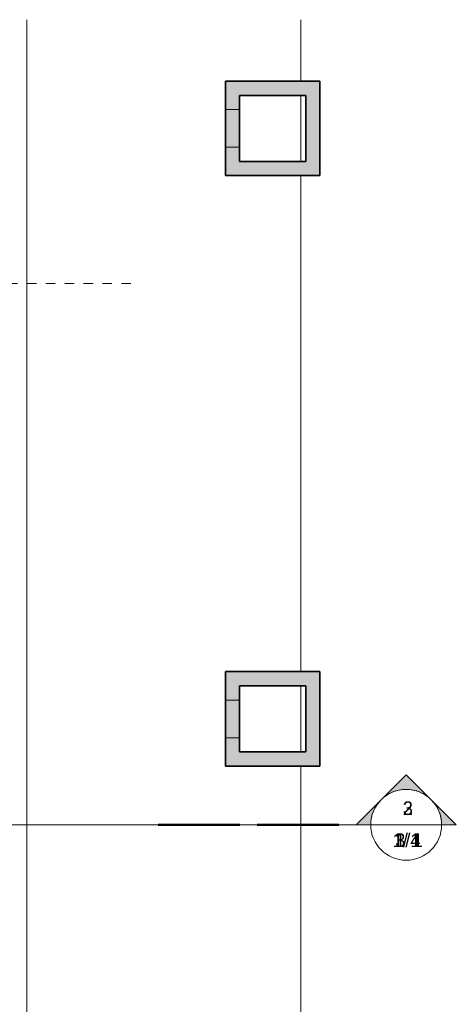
# Model space of a CAD drawing. Header units: metres. Extents: x -31 to 96, y -24 to 31.
# Tile 124 of 155: x -3.85 to 0.77, y 20.31 to 30.74. Entities that reach past the tile are written whole.
import ezdxf

# ---------------------------------------------------------------- set-up
doc = ezdxf.new("R2010")
doc.units = ezdxf.units.M
doc.linetypes.add('Projeção', pattern=[0.003969, 0.002381, -0.001587])
for name, color, linetype, lineweight in [('A-FLOR', 192, 'Continuous', 18), ('A-FLOR-OVHD', 1, 'Projeção', 18), ('A-WALL', 113, 'Continuous', 18), ('A-WALL-PATT', 111, 'Continuous', 35), ('G-ANNO-SYMB', 111, 'Continuous', 9)]:
    doc.layers.add(name, color=color, linetype=linetype, lineweight=lineweight)
doc.styles.add('Century Gothic', font='GOTHIC.TTF', dxfattribs={"height": 0.143711})

# ---------------------------------------------------------------- blocks, each defined once
blk = doc.blocks.new('Corte - M_Extremidade superior do corte - Preenchido-1049-PLANTA DE TETO - LUMINOTÉCNICO')
at = {"layer": 'G-ANNO-SYMB'}
h = blk.add_hatch(color=256, dxfattribs=at)
edge = h.paths.add_edge_path(flags=0)
edge.add_line((-0.00954, 0.00354), (-0.006, 0.00707))
edge.add_line((-0.006, 0.00707), (-0.00246, 0.00354))
edge.add_arc((-0.006, 0), 0.005, 45, 135)
h = blk.add_hatch(color=256, dxfattribs=at)
edge = h.paths.add_edge_path(flags=0)
edge.add_arc((-0.006, 0), 0.005, 135, 180)
edge.add_line((-0.011, 0), (-0.01307, 0))
edge.add_line((-0.01307, 0), (-0.00954, 0.00354))
h = blk.add_hatch(color=256, dxfattribs=at)
edge = h.paths.add_edge_path(flags=0)
edge.add_line((-0.00246, 0.00354), (0.00107, 0))
edge.add_line((0.00107, 0), (-0.001, 0))
edge.add_arc((-0.006, 0), 0.005, 0, 45)
for p, q in [((-0.006, 0.00707), (-0.00954, 0.00354)), ((-0.00246, 0.00354), (-0.006, 0.00707)), ((-0.00954, 0.00354), (-0.01307, 0)), ((0.00107, 0), (-0.00246, 0.00354)), ((-0.01307, 0), (-0.011, 0)), ((-0.001, 0), (0.00107, 0)), ((-0.011, 0), (-0.01307, 0)), ((-0.001, 0), (0.00107, 0))]:
    blk.add_line(p, q, dxfattribs=at)
at = {"layer": 'G-ANNO-SYMB', "lineweight": 50}
for p, q in [((0.00351, 0), (0.01502, 0)), ((0.01746, 0), (0.02898, 0))]:
    blk.add_line(p, q, dxfattribs=at)
at = {"layer": 'G-ANNO-SYMB'}
for start, end in [(360, 180), (45, 135), (135, 180), (0, 45), (180, 360)]:
    blk.add_arc((-0.006, 0), 0.005, start, end, dxfattribs=at)

msp = doc.modelspace()

# ---------------------------------------------------------------- hatches: boundary and pattern name
at = {"layer": 'A-WALL-PATT', "lineweight": 18}
for points in [[(-1.677, 29.785), (-1.527, 29.785), (-1.527, 30.085), (-1.677, 30.085), (-1.677, 29.935)], [(-0.827, 29.935), (-0.677, 29.935), (-0.677, 30.085), (-1.527, 30.085), (-1.527, 29.935), (-0.877, 29.935)], [(-0.827, 29.085), (-0.677, 29.085), (-0.677, 29.935), (-0.827, 29.935), (-0.827, 29.235)], [(-1.527, 29.385), (-1.527, 29.785), (-1.677, 29.785), (-1.677, 29.385)], [(-1.677, 29.085), (-1.527, 29.085), (-1.527, 29.385), (-1.677, 29.385), (-1.677, 29.235)], [(-1.527, 29.085), (-0.827, 29.085), (-0.827, 29.235), (-1.527, 29.235)], [(-1.677, 23.535), (-1.527, 23.535), (-1.527, 23.835), (-1.677, 23.835), (-1.677, 23.685)], [(-0.827, 23.685), (-0.677, 23.685), (-0.677, 23.835), (-1.527, 23.835), (-1.527, 23.685), (-0.877, 23.685)], [(-0.827, 22.835), (-0.677, 22.835), (-0.677, 23.685), (-0.827, 23.685), (-0.827, 22.985)], [(-1.527, 23.135), (-1.527, 23.535), (-1.677, 23.535), (-1.677, 23.135)], [(-1.527, 22.835), (-1.527, 23.135), (-1.677, 23.135), (-1.677, 22.835)], [(-0.877, 22.835), (-0.827, 22.835), (-0.827, 22.985), (-1.527, 22.985), (-1.527, 22.835)]]:
    msp.add_hatch(color=256, dxfattribs=at).paths.add_polyline_path(points, flags=0)

# ---------------------------------------------------------------- linework, layer by layer
at = {"layer": 'A-FLOR'}
for p, q in [((-3.777, 6.11), (-3.777, 30.736)), ((-0.877, 30.736), (-0.877, 30.085)), ((-0.877, 29.935), (-0.877, 29.235)), ((-0.877, 29.085), (-0.877, 23.835)), ((-0.877, 23.685), (-0.877, 22.985)), ((-0.877, 22.835), (-0.877, 17.835))]:
    msp.add_line(p, q, dxfattribs=at)
at = {"layer": 'A-FLOR-OVHD'}
msp.add_line((-23.377, 27.944), (-2.677, 27.944), dxfattribs=at)
at = {"layer": 'A-WALL', "lineweight": 35}
for p, q in [((-1.677, 30.085), (-0.677, 30.085)), ((-1.677, 29.085), (-1.677, 30.085)), ((-0.677, 30.085), (-0.677, 29.085)), ((-0.827, 29.935), (-1.527, 29.935)), ((-1.527, 29.935), (-1.527, 29.235)), ((-0.827, 29.235), (-0.827, 29.935)), ((-1.527, 29.235), (-0.827, 29.235)), ((-0.677, 29.085), (-1.677, 29.085)), ((-1.677, 23.835), (-0.677, 23.835)), ((-1.677, 22.835), (-1.677, 23.835)), ((-0.677, 23.835), (-0.677, 22.835)), ((-0.827, 23.685), (-1.527, 23.685)), ((-1.527, 23.685), (-1.527, 22.985)), ((-0.827, 22.985), (-0.827, 23.685)), ((-1.527, 22.985), (-0.827, 22.985)), ((-0.677, 22.835), (-1.677, 22.835))]:
    msp.add_line(p, q, dxfattribs=at)
at = {"layer": 'A-WALL'}
for p, q in [((-1.527, 29.785), (-1.677, 29.785)), ((-1.677, 29.385), (-1.527, 29.385)), ((-1.527, 23.535), (-1.677, 23.535)), ((-1.677, 23.135), (-1.527, 23.135))]:
    msp.add_line(p, q, dxfattribs=at)
at = {"layer": 'G-ANNO-SYMB'}
for p, q in [((-29.552, 22.214), (-0.214, 22.214)), ((-29.552, 22.214), (-0.214, 22.214)), ((-29.552, 22.214), (-0.214, 22.214)), ((-0.139, 22.214), (0.611, 22.214)), ((-0.139, 22.214), (0.611, 22.214)), ((-0.139, 22.214), (0.611, 22.214))]:
    msp.add_line(p, q, dxfattribs=at)

# ---------------------------------------------------------------- block references
at = {"layer": 'G-ANNO-SYMB', "extrusion": (0, 0, -1), "xscale": 74.99999999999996, "yscale": 74.99999999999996, "zscale": 74.99999999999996}
msp.add_blockref('Corte - M_Extremidade superior do corte - Preenchido-1049-PLANTA DE TETO - LUMINOTÉCNICO', (0.214, 22.214), dxfattribs=at)
msp.add_blockref('Corte - M_Extremidade superior do corte - Preenchido-1049-PLANTA DE TETO - LUMINOTÉCNICO', (0.214, 22.214), dxfattribs=at)
msp.add_blockref('Corte - M_Extremidade superior do corte - Preenchido-1049-PLANTA DE TETO - LUMINOTÉCNICO', (0.214, 22.214), dxfattribs=at)

# ---------------------------------------------------------------- texts
at = {"layer": 'G-ANNO-SYMB', "attachment_point": 2, "line_spacing_factor": 0.984117, "style": 'Century Gothic'}
for s, insert, char_height, width in [('3', (0.254, 22.462), 0.144, 0.13139), ('3', (0.254, 22.462), 0.144, 0.13139), ('2', (0.254, 22.462), 0.144, 0.13139), ('1/ 1', (0.254, 22.123), 0.1437, 0.43017), ('3/4', (0.254, 22.123), 0.1437, 0.36538), ('1/1', (0.254, 22.123), 0.1437, 0.36538)]:
    msp.add_mtext(s, dxfattribs=dict(at, insert=insert, char_height=char_height, width=width))

doc.saveas('drawing.dxf')
